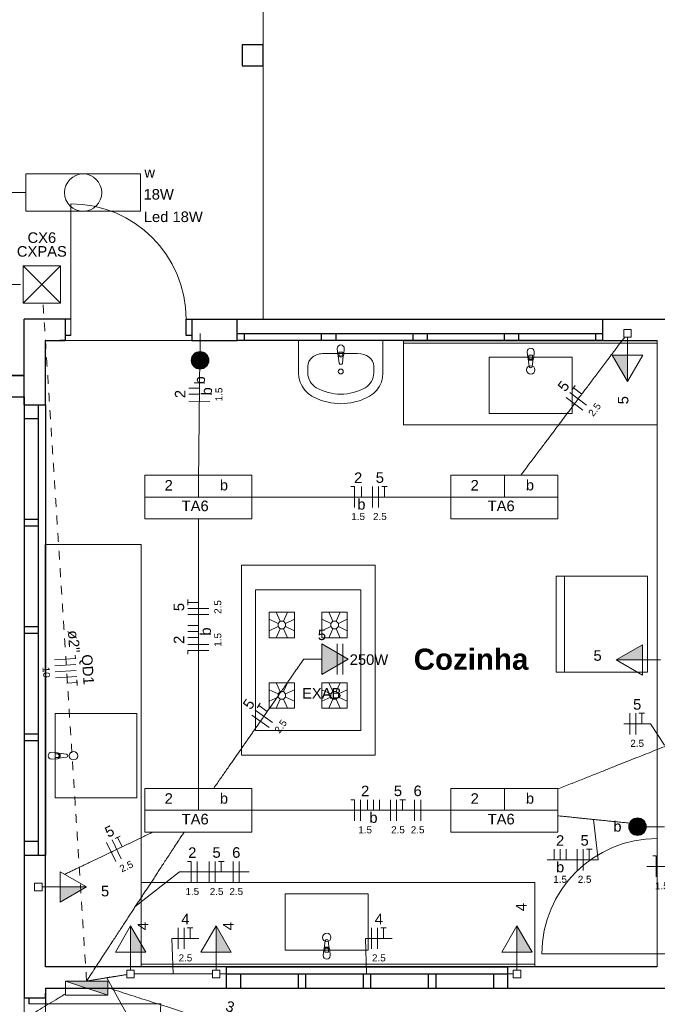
# Model space of a CAD drawing. Header units: millimetres. Extents: x 55082 to 85113, y -5867 to -946.
# Tile 26 of 77: x 58888 to 59341, y -5239 to -4539. Entities that reach past the tile are written whole.
import ezdxf

# ---------------------------------------------------------------- set-up
doc = ezdxf.new("R2010")
doc.units = ezdxf.units.MM
doc.header["$MEASUREMENT"] = 0
doc.linetypes.add('JIS_02_1.2', pattern=[0.25, 0.125, -0.125])
for name, color, linetype, lineweight in [('EL-Condutos', 5, 'Continuous', 20), ('EL-Fios (Fase 1)', 7, 'Continuous', 5), ('EL-Fios (Fase 2)', 7, 'Continuous', 5), ('EL-Fios (Fase 3)', 7, 'Continuous', 5), ('EL-Fios (Neutro)', 7, 'Continuous', 5), ('EL-Fios (Retorno)', 7, 'Continuous', 5), ('EL-Fios (Terra)', 7, 'Continuous', 5), ('EL-Textos conduto', 7, 'Continuous', 5), ('EL-Textos fios', 7, 'Continuous', 20), ('FINA', 8, 'Continuous', 5), ('HIDRO', 251, 'Continuous', 13), ('P-SIMBOL', 5, 'Continuous', 20), ('Textos', 7, 'Continuous', 5)]:
    doc.layers.add(name, color=color, linetype=linetype, lineweight=lineweight)
doc.styles.add('Arial', font='arial.ttf')
doc.styles.add('ArialN', font='arialbd.ttf')

msp = doc.modelspace()

# ---------------------------------------------------------------- hatches: boundary and pattern name
at = {"layer": 'P-SIMBOL', "linetype": 'Continuous'}
for points in [[(59009.96, -4781.24), (59016.21, -4781.25), (59016.21, -4775), (59015.24, -4775.05), (59013.55, -4775.59), (59012.5, -4776.19), (59011.7, -4776.89), (59010.9, -4777.94), (59010.28, -4779.24), (59010, -4780.54), (59010.01, -4781.25)], [(59022.46, -4781.24), (59016.21, -4781.25), (59016.21, -4775), (59017.18, -4775.05), (59018.87, -4775.59), (59019.92, -4776.19), (59020.72, -4776.89), (59021.52, -4777.94), (59022.14, -4779.24), (59022.42, -4780.54), (59022.41, -4781.25)], [(59009.96, -4781.25), (59016.21, -4781.25), (59016.21, -4787.5), (59015.24, -4787.44), (59013.55, -4786.9), (59012.5, -4786.3), (59011.7, -4785.6), (59010.9, -4784.55), (59010.28, -4783.25), (59010, -4781.95), (59010.01, -4781.25)], [(59022.46, -4781.25), (59016.21, -4781.25), (59016.21, -4787.5), (59017.18, -4787.44), (59018.87, -4786.9), (59019.92, -4786.3), (59020.72, -4785.6), (59021.52, -4784.55), (59022.14, -4783.25), (59022.42, -4781.95), (59022.41, -4781.25)], [(59320.04, -4777.6), (59320.04, -4796.35), (59309.21, -4777.6)], [(59102.71, -5004.35), (59121.46, -4993.53), (59102.71, -4982.7)], [(59330.77, -4994.07), (59312.02, -4994.07), (59330.77, -4983.25)], [(59327.12, -5106.27), (59327.12, -5112.52), (59320.87, -5112.52), (59320.92, -5111.56), (59321.47, -5109.86), (59322.07, -5108.81), (59322.77, -5108.01), (59323.82, -5107.21), (59325.12, -5106.6), (59326.42, -5106.31), (59327.12, -5106.33)], [(59327.12, -5106.27), (59327.12, -5112.52), (59333.37, -5112.52), (59333.32, -5111.56), (59332.77, -5109.86), (59332.17, -5108.81), (59331.47, -5108.01), (59330.42, -5107.21), (59329.12, -5106.6), (59327.82, -5106.31), (59327.12, -5106.33)], [(59327.12, -5118.77), (59327.12, -5112.52), (59320.87, -5112.52), (59320.92, -5113.49), (59321.47, -5115.19), (59322.07, -5116.24), (59322.77, -5117.04), (59323.82, -5117.84), (59325.12, -5118.45), (59326.42, -5118.74), (59327.12, -5118.72)], [(59327.12, -5118.77), (59327.12, -5112.52), (59333.37, -5112.52), (59333.32, -5113.49), (59332.77, -5115.19), (59332.17, -5116.24), (59331.47, -5117.04), (59330.42, -5117.84), (59329.12, -5118.45), (59327.82, -5118.74), (59327.12, -5118.72)], [(58916.68, -5155.36), (58935.43, -5155.36), (58916.68, -5166.18)], [(58966.81, -5201.69), (58966.81, -5182.94), (58977.64, -5201.69)], [(59027.59, -5201.69), (59027.59, -5182.94), (59038.42, -5201.69)], [(59241.48, -5201.69), (59241.48, -5182.94), (59252.3, -5201.69)], [(58950.59, -5232.13), (58950.59, -5222.14), (58920.49, -5222.14)]]:
    msp.add_hatch(color=256, dxfattribs=at).paths.add_polyline_path(points)

# ---------------------------------------------------------------- linework, layer by layer
for p, q in [((58924.32, -4752.14), (58891.23, -4752.14)), ((58920.32, -4752.14), (58920.32, -4767.14)), ((58920.32, -4752.14), (58920.32, -4767.14)), ((59006.32, -4763.64), (59006.32, -4752.14)), ((59006.32, -4752.14), (59372.47, -4752.14)), ((59010.32, -4752.14), (59010.32, -4767.14)), ((59010.32, -4752.14), (59014.02, -4752.14)), ((59010.32, -4752.14), (59010.32, -4767.14)), ((59042.59, -4767.14), (59042.59, -4752.14)), ((59042.59, -4767.14), (59042.59, -4752.14)), ((59302.59, -4767.14), (59302.59, -4752.14)), ((59302.59, -4767.14), (59302.59, -4752.14)), ((59042.59, -4762.14), (59302.59, -4762.14)), ((59047.59, -4762.14), (59047.59, -4767.14)), ((59102.59, -4767.14), (59102.59, -4762.14)), ((59112.59, -4762.14), (59112.59, -4767.14)), ((59167.59, -4767.14), (59167.59, -4762.14)), ((59177.59, -4762.14), (59177.59, -4767.14)), ((59232.59, -4767.14), (59232.59, -4762.14)), ((59242.59, -4762.14), (59242.59, -4767.14)), ((59297.59, -4767.14), (59297.59, -4762.14)), ((58920.32, -4767.14), (58916.62, -4767.14)), ((58924.32, -4763.64), (58920.32, -4763.64)), ((59010.32, -4763.64), (59006.32, -4763.64)), ((59010.32, -4767.14), (59014.02, -4767.14)), ((59010.32, -4767.14), (59042.59, -4767.14)), ((59302.59, -4767.14), (59042.59, -4767.14)), ((59160.73, -4767.14), (59341.23, -4767.14)), ((58606.23, -4792.14), (58891.23, -4792.14)), ((58891.23, -4807.14), (58891.23, -5234.36)), ((58891.23, -4812.85), (58906.23, -4812.85)), ((58891.23, -4812.85), (58906.23, -4812.85)), ((58901.23, -4812.85), (58901.23, -5132.85)), ((58906.23, -4812.85), (58906.23, -5132.85)), ((58901.23, -4822.85), (58891.23, -4822.85)), ((58891.23, -4894.1), (58901.23, -4894.1)), ((58901.23, -4899.1), (58891.23, -4899.1)), ((58906.23, -5212.14), (58906.23, -4912.14)), ((58891.23, -4970.35), (58901.23, -4970.35)), ((58901.23, -4975.35), (58891.23, -4975.35)), ((58891.23, -5046.6), (58901.23, -5046.6)), ((58901.23, -5051.6), (58891.23, -5051.6)), ((58891.23, -5122.85), (58901.23, -5122.85)), ((58891.23, -5132.85), (58906.23, -5132.85)), ((58891.23, -5132.85), (58906.23, -5132.85)), ((59254.23, -5212.14), (58906.23, -5212.14)), ((59034.93, -5227.14), (59034.93, -5212.14)), ((59034.93, -5212.14), (59234.93, -5212.14)), ((59034.93, -5227.14), (59034.93, -5212.14)), ((59034.93, -5217.14), (59234.93, -5217.14)), ((59044.93, -5217.14), (59044.93, -5227.14)), ((59086.18, -5227.14), (59086.18, -5217.14)), ((59091.18, -5217.14), (59091.18, -5227.14)), ((59132.43, -5227.14), (59132.43, -5217.14)), ((59137.43, -5217.14), (59137.43, -5227.14)), ((59178.68, -5227.14), (59178.68, -5217.14)), ((59183.68, -5217.14), (59183.68, -5227.14)), ((59224.93, -5227.14), (59224.93, -5217.14)), ((59234.93, -5227.14), (59234.93, -5212.14)), ((59234.93, -5227.14), (59234.93, -5212.14)), ((58906.23, -5227.14), (58906.23, -5238.36)), ((58906.23, -5234.36), (58906.23, -5230.66)), ((59034.93, -5227.14), (59234.93, -5227.14)), ((58906.23, -5234.36), (58891.23, -5234.36)), ((58906.23, -5234.36), (58891.23, -5234.36)), ((58894.73, -5238.36), (58894.73, -5234.36))]:
    msp.add_line(p, q)
msp.add_lwpolyline([(59046.13, -4557.14), (59046.13, -4572.14), (59061.13, -4572.14), (59061.13, -4557.14)], close=True)
for points in [[(58891.23, -4812.85), (58891.23, -4752.14)], [(58906.23, -4812.85), (58906.23, -4767.14)], [(58906.23, -4767.14), (58920.32, -4767.14)], [(59302.59, -4767.14), (59341.23, -4767.14)], [(58891.23, -4792.14), (58606.23, -4792.14)], [(58591.23, -4807.14), (58891.23, -4807.14)], [(58906.23, -5212.14), (58906.23, -5132.85)], [(59034.93, -5212.14), (58906.23, -5212.14)], [(59341.23, -5212.14), (59234.93, -5212.14)], [(58906.23, -5227.14), (59034.93, -5227.14)], [(59234.93, -5227.14), (59386.23, -5227.14)]]:
    msp.add_lwpolyline(points)
at = {"layer": 'EL-Condutos', "linetype": 'Continuous', "ltscale": 50}
for points in [[(58717.67, -4662.14), (58725.2, -4662.14), (58732.38, -4662.14), (58739.23, -4662.14), (58745.78, -4662.14), (58752.05, -4662.14), (58758.06, -4662.14), (58763.86, -4662.14), (58769.45, -4662.14), (58774.86, -4662.14), (58780.12, -4662.14), (58785.26, -4662.14), (58790.29, -4662.14), (58795.25, -4662.14), (58800.16, -4662.14), (58805.04, -4662.14), (58809.93, -4662.14), (58814.84, -4662.14), (58819.8, -4662.14), (58824.83, -4662.14), (58829.97, -4662.14), (58835.23, -4662.14), (58840.64, -4662.14), (58846.23, -4662.14), (58852.02, -4662.14), (58858.04, -4662.14), (58864.31, -4662.14), (58870.86, -4662.14), (58877.71, -4662.14), (58884.89, -4662.14), (58892.42, -4662.14)], [(59244.14, -4862.9), (59247.25, -4858.78), (59250.19, -4854.88), (59252.96, -4851.19), (59255.6, -4847.69), (59258.1, -4844.37), (59260.49, -4841.2), (59262.78, -4838.17), (59264.97, -4835.25), (59267.09, -4832.44), (59269.14, -4829.71), (59271.15, -4827.05), (59273.12, -4824.43), (59275.07, -4821.84), (59277.01, -4819.26), (59278.96, -4816.68), (59280.93, -4814.07), (59282.92, -4811.41), (59284.97, -4808.7), (59287.07, -4805.91), (59289.25, -4803.02), (59291.51, -4800.01), (59293.88, -4796.87), (59296.35, -4793.58), (59298.96, -4790.13), (59301.71, -4786.48), (59304.61, -4782.63), (59307.67, -4778.56), (59310.92, -4774.24), (59314.37, -4769.67), (59318.02, -4764.82)], [(59015.14, -4862.9), (59015.18, -4859.48), (59015.21, -4856.22), (59015.24, -4853.11), (59015.28, -4850.13), (59015.31, -4847.28), (59015.33, -4844.54), (59015.36, -4841.91), (59015.39, -4839.37), (59015.42, -4836.93), (59015.44, -4834.55), (59015.46, -4832.25), (59015.49, -4829.99), (59015.51, -4827.79), (59015.53, -4825.62), (59015.56, -4823.47), (59015.58, -4821.34), (59015.6, -4819.22), (59015.63, -4817.09), (59015.65, -4814.94), (59015.67, -4812.77), (59015.69, -4810.56), (59015.72, -4808.31), (59015.74, -4806.01), (59015.77, -4803.63), (59015.79, -4801.19), (59015.82, -4798.65), (59015.85, -4796.02), (59015.88, -4793.29), (59015.91, -4790.44), (59015.94, -4787.46)], [(59052.91, -4878.39), (59058.93, -4878.39), (59064.69, -4878.39), (59070.19, -4878.39), (59075.46, -4878.39), (59080.52, -4878.39), (59085.39, -4878.39), (59090.09, -4878.39), (59094.63, -4878.39), (59099.04, -4878.39), (59103.33, -4878.39), (59107.52, -4878.39), (59111.64, -4878.39), (59115.7, -4878.39), (59119.72, -4878.39), (59123.73, -4878.39), (59127.73, -4878.39), (59131.75, -4878.39), (59135.81, -4878.39), (59139.93, -4878.39), (59144.12, -4878.39), (59148.42, -4878.39), (59152.82, -4878.39), (59157.36, -4878.39), (59162.06, -4878.39), (59166.93, -4878.39), (59171.99, -4878.39), (59177.26, -4878.39), (59182.76, -4878.39), (59188.52, -4878.39), (59194.54, -4878.39)], [(59014.98, -4893.94), (59014.98, -4902.78), (59014.98, -4911.11), (59014.98, -4918.96), (59014.98, -4926.38), (59014.98, -4933.41), (59014.98, -4940.06), (59014.98, -4946.4), (59014.98, -4952.44), (59014.98, -4958.23), (59014.98, -4963.79), (59014.98, -4969.18), (59014.98, -4974.43), (59014.98, -4979.56), (59014.98, -4984.62), (59014.98, -4989.64), (59014.98, -4994.67), (59014.98, -4999.73), (59014.98, -5004.86), (59014.98, -5010.11), (59014.98, -5015.49), (59014.98, -5021.06), (59014.98, -5026.85), (59014.98, -5032.89), (59014.98, -5039.22), (59014.98, -5045.88), (59014.98, -5052.9), (59014.98, -5060.33), (59014.98, -5068.18), (59014.98, -5076.51), (59014.98, -5085.35)], [(59025.88, -5085.27), (59028.5, -5081.51), (59030.98, -5077.96), (59033.33, -5074.6), (59035.56, -5071.41), (59037.67, -5068.37), (59039.7, -5065.48), (59041.63, -5062.7), (59043.5, -5060.03), (59045.3, -5057.45), (59047.05, -5054.94), (59048.76, -5052.48), (59050.45, -5050.06), (59052.13, -5047.66), (59053.8, -5045.27), (59055.48, -5042.86), (59057.19, -5040.42), (59058.92, -5037.93), (59060.71, -5035.37), (59062.54, -5032.74), (59064.45, -5030.01), (59066.44, -5027.16), (59068.52, -5024.18), (59070.71, -5021.05), (59073.01, -5017.75), (59075.43, -5014.27), (59078, -5010.59), (59080.72, -5006.69), (59083.61, -5002.56), (59086.66, -4998.18), (59089.91, -4993.53)], [(59270.23, -5085.89), (59279.51, -5082.2), (59288.33, -5078.7), (59296.71, -5075.37), (59304.69, -5072.2), (59312.31, -5069.17), (59319.59, -5066.28), (59326.57, -5063.5), (59333.28, -5060.84), (59339.76, -5058.26), (59346.04, -5055.77), (59352.15, -5053.34), (59358.13, -5050.96), (59364.01, -5048.62), (59369.82, -5046.32), (59375.6, -5044.02), (59381.38, -5041.72), (59387.19, -5039.41), (59393.07, -5037.08), (59399.05, -5034.7), (59405.16, -5032.27), (59411.44, -5029.78), (59417.92, -5027.2), (59424.63, -5024.54), (59431.61, -5021.76), (59438.89, -5018.87), (59446.51, -5015.84), (59454.49, -5012.67), (59462.87, -5009.34), (59471.69, -5005.84), (59480.97, -5002.15)], [(59052.91, -5100.89), (59058.93, -5100.89), (59064.69, -5100.89), (59070.19, -5100.89), (59075.46, -5100.89), (59080.52, -5100.89), (59085.39, -5100.89), (59090.09, -5100.89), (59094.63, -5100.89), (59099.04, -5100.89), (59103.33, -5100.89), (59107.52, -5100.89), (59111.64, -5100.89), (59115.7, -5100.89), (59119.72, -5100.89), (59123.73, -5100.89), (59127.73, -5100.89), (59131.75, -5100.89), (59135.81, -5100.89), (59139.93, -5100.89), (59144.12, -5100.89), (59148.42, -5100.89), (59152.82, -5100.89), (59157.36, -5100.89), (59162.06, -5100.89), (59166.93, -5100.89), (59171.99, -5100.89), (59177.26, -5100.89), (59182.76, -5100.89), (59188.52, -5100.89), (59194.54, -5100.89)], [(59270.38, -5104.77), (59272.16, -5104.95), (59273.9, -5105.13), (59275.6, -5105.3), (59277.26, -5105.47), (59278.9, -5105.64), (59280.51, -5105.81), (59282.09, -5105.97), (59283.66, -5106.13), (59285.21, -5106.29), (59286.76, -5106.44), (59288.29, -5106.6), (59289.82, -5106.76), (59291.36, -5106.91), (59292.9, -5107.07), (59294.45, -5107.23), (59296.01, -5107.39), (59297.59, -5107.55), (59299.18, -5107.71), (59300.81, -5107.88), (59302.46, -5108.05), (59304.15, -5108.22), (59305.87, -5108.4), (59307.63, -5108.58), (59309.44, -5108.76), (59311.3, -5108.95), (59313.21, -5109.15), (59315.18, -5109.35), (59317.2, -5109.56), (59319.3, -5109.77), (59321.46, -5109.99)], [(58982.4, -5116.49), (58980.13, -5117.58), (58977.94, -5118.63), (58975.81, -5119.65), (58973.74, -5120.64), (58971.73, -5121.6), (58969.77, -5122.54), (58967.84, -5123.46), (58965.95, -5124.37), (58964.09, -5125.26), (58962.25, -5126.14), (58960.43, -5127.01), (58958.61, -5127.88), (58956.8, -5128.75), (58954.98, -5129.62), (58953.15, -5130.5), (58951.3, -5131.38), (58949.43, -5132.28), (58947.53, -5133.19), (58945.59, -5134.12), (58943.6, -5135.07), (58941.56, -5136.04), (58939.47, -5137.04), (58937.32, -5138.08), (58935.09, -5139.14), (58932.79, -5140.24), (58930.4, -5141.39), (58927.92, -5142.57), (58925.35, -5143.81), (58922.67, -5145.09), (58919.89, -5146.42)], [(58935.54, -5222.14), (58939.04, -5216.81), (58942.33, -5211.79), (58945.42, -5207.06), (58948.34, -5202.6), (58951.1, -5198.4), (58953.7, -5194.42), (58956.17, -5190.66), (58958.51, -5187.09), (58960.73, -5183.69), (58962.86, -5180.44), (58964.9, -5177.33), (58966.87, -5174.32), (58968.78, -5171.41), (58970.64, -5168.57), (58972.47, -5165.78), (58974.28, -5163.02), (58976.08, -5160.27), (58977.89, -5157.51), (58979.71, -5154.72), (58981.57, -5151.88), (58983.47, -5148.98), (58985.44, -5145.98), (58987.47, -5142.88), (58989.59, -5139.64), (58991.81, -5136.26), (58994.14, -5132.7), (58996.59, -5128.96), (58999.18, -5125), (59001.92, -5120.82), (59004.83, -5116.38)], [(58969.47, -5217.14), (58972.07, -5217.14), (58974.53, -5217.14), (58976.83, -5217.14), (58979, -5217.14), (58981.05, -5217.14), (58982.98, -5217.14), (58984.82, -5217.14), (58986.56, -5217.14), (58988.23, -5217.14), (58989.83, -5217.14), (58991.37, -5217.14), (58992.87, -5217.14), (58994.33, -5217.14), (58995.77, -5217.14), (58997.2, -5217.14), (58998.63, -5217.14), (59000.07, -5217.14), (59001.54, -5217.14), (59003.03, -5217.14), (59004.58, -5217.14), (59006.18, -5217.14), (59007.84, -5217.14), (59009.59, -5217.14), (59011.42, -5217.14), (59013.35, -5217.14), (59015.4, -5217.14), (59017.57, -5217.14), (59019.88, -5217.14), (59022.33, -5217.14), (59024.94, -5217.14)], [(59030.24, -5217.14), (59040.26, -5217.14), (59049.63, -5217.14), (59058.42, -5217.14), (59066.67, -5217.14), (59074.42, -5217.14), (59081.72, -5217.14), (59088.61, -5217.14), (59095.15, -5217.14), (59101.36, -5217.14), (59107.3, -5217.14), (59113.02, -5217.14), (59118.56, -5217.14), (59123.96, -5217.14), (59129.27, -5217.14), (59134.54, -5217.14), (59139.8, -5217.14), (59145.11, -5217.14), (59150.51, -5217.14), (59156.05, -5217.14), (59161.77, -5217.14), (59167.71, -5217.14), (59173.92, -5217.14), (59180.46, -5217.14), (59187.35, -5217.14), (59194.65, -5217.14), (59202.4, -5217.14), (59210.65, -5217.14), (59219.44, -5217.14), (59228.81, -5217.14), (59238.83, -5217.14)], [(58935.54, -5222.14), (58936.97, -5221.92), (58938.3, -5221.7), (58939.56, -5221.5), (58940.74, -5221.31), (58941.86, -5221.13), (58942.91, -5220.97), (58943.9, -5220.81), (58944.84, -5220.66), (58945.74, -5220.51), (58946.59, -5220.38), (58947.42, -5220.25), (58948.21, -5220.12), (58948.98, -5220), (58949.73, -5219.88), (58950.47, -5219.76), (58951.21, -5219.64), (58951.94, -5219.52), (58952.69, -5219.4), (58953.44, -5219.28), (58954.21, -5219.16), (58955, -5219.03), (58955.83, -5218.9), (58956.69, -5218.76), (58957.59, -5218.62), (58958.53, -5218.47), (58959.53, -5218.31), (58960.59, -5218.14), (58961.71, -5217.96), (58962.89, -5217.77), (58964.16, -5217.57)], [(58773.67, -5320.27), (58779.96, -5316.45), (58785.93, -5312.84), (58791.58, -5309.41), (58796.97, -5306.15), (58802.09, -5303.04), (58806.99, -5300.07), (58811.68, -5297.23), (58816.19, -5294.49), (58820.55, -5291.85), (58824.78, -5289.29), (58828.9, -5286.79), (58832.95, -5284.34), (58836.93, -5281.92), (58840.89, -5279.52), (58844.85, -5277.12), (58848.82, -5274.71), (58852.84, -5272.28), (58856.92, -5269.8), (58861.1, -5267.27), (58865.41, -5264.66), (58869.85, -5261.96), (58874.47, -5259.17), (58879.27, -5256.25), (58884.3, -5253.21), (58889.57, -5250.01), (58895.11, -5246.65), (58900.95, -5243.11), (58907.1, -5239.39), (58913.6, -5235.45), (58920.46, -5231.29)], [(59115.67, -5279.91), (59108.95, -5277.76), (59102.57, -5275.71), (59096.49, -5273.76), (59090.69, -5271.9), (59085.14, -5270.12), (59079.83, -5268.42), (59074.7, -5266.78), (59069.76, -5265.19), (59064.95, -5263.65), (59060.27, -5262.15), (59055.68, -5260.68), (59051.16, -5259.22), (59046.67, -5257.79), (59042.2, -5256.35), (59037.71, -5254.91), (59033.18, -5253.46), (59028.58, -5251.98), (59023.89, -5250.48), (59019.07, -5248.93), (59014.11, -5247.34), (59008.97, -5245.7), (59003.63, -5243.98), (58998.07, -5242.2), (58992.24, -5240.33), (58986.14, -5238.37), (58979.73, -5236.32), (58972.98, -5234.15), (58965.87, -5231.87), (58958.37, -5229.47), (58950.45, -5226.93)]]:
    msp.add_spline(points, degree=3, dxfattribs=at)
at = {"layer": 'EL-Condutos', "linetype": 'JIS_02_1.2', "ltscale": 50}
for points in [[(58519.81, -4727.37), (58537.38, -4727.37), (58553.88, -4727.37), (58569.37, -4727.37), (58583.95, -4727.37), (58597.67, -4727.37), (58610.63, -4727.37), (58622.89, -4727.37), (58634.54, -4727.37), (58645.65, -4727.37), (58656.3, -4727.37), (58666.56, -4727.37), (58676.52, -4727.37), (58686.24, -4727.37), (58695.81, -4727.37), (58705.3, -4727.37), (58714.8, -4727.37), (58724.37, -4727.37), (58734.09, -4727.37), (58744.05, -4727.37), (58754.31, -4727.37), (58764.96, -4727.37), (58776.07, -4727.37), (58787.72, -4727.37), (58799.98, -4727.37), (58812.94, -4727.37), (58826.66, -4727.37), (58841.23, -4727.37), (58856.73, -4727.37), (58873.23, -4727.37), (58890.8, -4727.37)], [(58935.54, -5222.14), (58934.03, -5198.62), (58932.61, -5176.59), (58931.29, -5155.94), (58930.04, -5136.57), (58928.87, -5118.37), (58927.77, -5101.24), (58926.73, -5085.08), (58925.75, -5069.78), (58924.81, -5055.24), (58923.92, -5041.35), (58923.06, -5028.01), (58922.23, -5015.11), (58921.43, -5002.56), (58920.63, -4990.24), (58919.85, -4978.06), (58919.07, -4965.9), (58918.28, -4953.67), (58917.49, -4941.25), (58916.67, -4928.56), (58915.83, -4915.47), (58914.96, -4901.89), (58914.04, -4887.72), (58913.09, -4872.84), (58912.08, -4857.16), (58911.01, -4840.57), (58909.88, -4822.97), (58908.68, -4804.25), (58907.4, -4784.3), (58906.03, -4763.03), (58904.57, -4740.33)]]:
    msp.add_spline(points, degree=3, dxfattribs=at)
at = {"layer": 'EL-Fios (Fase 1)'}
for p, q in [((59023.2, -4810.47), (59008.2, -4810.32)), ((59022.48, -4983.22), (59007.48, -4983.22)), ((58912.99, -4998.35), (58927.96, -4997.39)), ((59130.15, -5108.39), (59130.15, -5093.39)), ((59168.73, -5108.39), (59168.73, -5093.39)), ((59014.09, -5152.2), (59014.09, -5137.2)), ((59039.8, -5152.2), (59039.8, -5137.2)), ((59000.52, -5199.39), (59000.52, -5184.39)), ((59138.01, -5199.39), (59138.01, -5184.39))]:
    msp.add_line(p, q, dxfattribs=at)
at = {"layer": 'EL-Fios (Fase 2)'}
for p, q in [((59288.39, -4816.63), (59276.4, -4807.61)), ((59138.73, -4885.89), (59138.73, -4870.89)), ((59022.48, -4961.79), (59007.48, -4961.79)), ((58913.27, -5002.63), (58928.24, -5001.67)), ((59065.26, -5041.96), (59052.95, -5033.37)), ((59321.63, -5047), (59321.63, -5032)), ((59151.58, -5108.39), (59151.58, -5093.39)), ((59173.01, -5108.39), (59173.01, -5093.39)), ((58956.29, -5137.31), (58949.81, -5123.78)), ((59284.28, -5143.58), (59284.28, -5128.58)), ((59022.66, -5152.2), (59022.66, -5137.2)), ((59044.09, -5152.2), (59044.09, -5137.2))]:
    msp.add_line(p, q, dxfattribs=at)
at = {"layer": 'EL-Fios (Fase 3)'}
for p, q in [((59290.96, -4813.21), (59278.98, -4804.18)), ((59143.01, -4885.89), (59143.01, -4870.89)), ((59022.48, -4957.5), (59007.48, -4957.5)), ((58913.54, -5006.91), (58928.51, -5005.95)), ((59067.71, -5038.44), (59055.41, -5029.86)), ((59325.91, -5047), (59325.91, -5032)), ((59155.87, -5108.39), (59155.87, -5093.39)), ((58960.16, -5135.46), (58953.68, -5121.93)), ((59288.56, -5143.58), (59288.56, -5128.58)), ((59026.95, -5152.2), (59026.95, -5137.2)), ((59004.81, -5199.39), (59004.81, -5184.39)), ((59142.29, -5199.39), (59142.29, -5184.39))]:
    msp.add_line(p, q, dxfattribs=at)
at = {"layer": 'EL-Fios (Neutro)'}
for p, q in [((59123.37, -4870.89), (59125.87, -4870.89)), ((59125.87, -4885.89), (59125.87, -4870.89)), ((58912.72, -4994.08), (58927.69, -4993.12)), ((58927.53, -4990.62), (58927.69, -4993.12)), ((59022.48, -4987.5), (59007.48, -4987.5)), ((59007.48, -4990), (59007.48, -4987.5)), ((59123.37, -5093.39), (59125.87, -5093.39)), ((59125.87, -5108.39), (59125.87, -5093.39)), ((59337.96, -5133.25), (59340.46, -5133.25)), ((59340.46, -5148.25), (59340.46, -5133.25)), ((59007.3, -5137.2), (59009.8, -5137.2)), ((59009.8, -5152.2), (59009.8, -5137.2))]:
    msp.add_line(p, q, dxfattribs=at)
at = {"layer": 'EL-Fios (Retorno)'}
for p, q in [((59015.79, -4801.11), (59008.3, -4801.03)), ((59015.75, -4805.4), (59008.25, -4805.32)), ((59130.87, -4878.39), (59130.87, -4870.89)), ((59014.98, -4969.64), (59007.48, -4969.64)), ((59014.98, -4973.93), (59007.48, -4973.93)), ((59014.98, -4978.22), (59007.48, -4978.22)), ((59135.15, -5100.89), (59135.15, -5093.39)), ((59139.44, -5100.89), (59139.44, -5093.39)), ((59143.73, -5100.89), (59143.73, -5093.39)), ((59267.85, -5136.08), (59267.85, -5128.58)), ((59272.13, -5136.08), (59272.13, -5128.58)), ((59276.42, -5136.08), (59276.42, -5128.58))]:
    msp.add_line(p, q, dxfattribs=at)
at = {"layer": 'EL-Fios (Terra)'}
for points in [[(59287.55, -4805.27), (59281.56, -4800.76), (59280.36, -4802.36), (59282.76, -4799.16)], [(59147.3, -4878.39), (59147.3, -4870.89), (59145.3, -4870.89), (59149.3, -4870.89)], [(59014.98, -4953.22), (59007.48, -4953.22), (59007.48, -4955.22), (59007.48, -4951.22)], [(58921.3, -5010.7), (58928.79, -5010.22), (58928.66, -5008.23), (58928.91, -5012.22)], [(59064.01, -5030.64), (59057.86, -5026.35), (59056.72, -5027.99), (59059.01, -5024.71)], [(59330.2, -5039.5), (59330.2, -5032), (59328.2, -5032), (59332.2, -5032)], [(59160.15, -5100.89), (59160.15, -5093.39), (59158.15, -5093.39), (59162.15, -5093.39)], [(58960.78, -5126.84), (58957.54, -5120.08), (58955.74, -5120.94), (58959.35, -5119.21)], [(59292.85, -5136.08), (59292.85, -5128.58), (59290.85, -5128.58), (59294.85, -5128.58)], [(59031.23, -5144.7), (59031.23, -5137.2), (59029.23, -5137.2), (59033.23, -5137.2)], [(59009.09, -5191.89), (59009.09, -5184.39), (59007.09, -5184.39), (59011.09, -5184.39)], [(59146.58, -5191.89), (59146.58, -5184.39), (59144.58, -5184.39), (59148.58, -5184.39)]]:
    msp.add_lwpolyline(points, dxfattribs=at)
at = {"layer": 'EL-Textos fios'}
for p, q in [((59317.34, -5039.5), (59336.48, -5039.5)), ((59346.23, -5054.58), (59336.48, -5039.5)), ((59295.94, -5107.38), (59299.13, -5136.08)), ((59262.99, -5136.08), (59299.13, -5136.08)), ((58970.18, -5169.27), (59001.56, -5144.7)), ((59001.56, -5144.7), (59051.09, -5144.7)), ((59333.67, -5140.75), (59355.19, -5140.75)), ((58997.2, -5217.14), (58996.24, -5191.89)), ((58996.24, -5191.89), (59015.38, -5191.89)), ((59134.54, -5217.14), (59133.72, -5191.89)), ((59133.72, -5191.89), (59152.86, -5191.89)), ((58949.84, -5219.86), (58971.45, -5258.84))]:
    msp.add_line(p, q, dxfattribs=at)
at = {"layer": 'FINA'}
for p, q in [((58924.32, -4670.14), (58924.32, -4763.64)), ((59160.73, -4827.14), (59160.73, -4767.14)), ((59160.73, -4769.14), (59341.23, -4769.14)), ((59341.23, -4827.14), (59341.23, -4767.14)), ((59160.73, -4827.14), (59340.73, -4827.14)), ((58974.23, -4912.14), (58906.23, -4912.14)), ((58974.23, -5212.14), (58974.23, -4912.14)), ((59045.55, -4926.77), (59045.55, -5061.77)), ((59140.55, -4926.77), (59045.55, -4926.77)), ((59140.55, -5061.77), (59140.55, -4926.77)), ((59269.22, -4934.67), (59269.22, -5002.67)), ((59334.22, -4934.67), (59269.22, -4934.67)), ((59275.22, -4934.67), (59275.22, -5002.67)), ((59334.22, -5002.67), (59334.22, -4934.67)), ((59055.55, -4944.27), (59055.55, -5044.27)), ((59130.55, -4944.27), (59055.55, -4944.27)), ((59130.55, -5044.27), (59130.55, -4944.27)), ((59065.3, -4978.27), (59065.3, -4960.27)), ((59065.3, -4960.27), (59083.3, -4960.27)), ((59065.3, -4965.22), (59071.6, -4968.1)), ((59070.24, -4960.27), (59073.12, -4966.58)), ((59078.35, -4960.27), (59075.48, -4966.58)), ((59083.3, -4965.22), (59077, -4968.1)), ((59083.3, -4960.27), (59083.3, -4978.27)), ((59102.8, -4978.27), (59102.8, -4960.27)), ((59102.8, -4960.27), (59120.8, -4960.27)), ((59102.8, -4965.22), (59109.1, -4968.1)), ((59107.74, -4960.27), (59110.62, -4966.58)), ((59115.85, -4960.27), (59112.98, -4966.58)), ((59120.8, -4965.22), (59114.5, -4968.1)), ((59120.8, -4960.27), (59120.8, -4978.27)), ((59065.3, -4973.33), (59071.6, -4970.45)), ((59070.24, -4978.27), (59073.12, -4971.97)), ((59071.6, -4968.1), (59073.12, -4966.58)), ((59071.6, -4970.45), (59071.6, -4968.1)), ((59073.12, -4971.97), (59071.6, -4970.45)), ((59073.12, -4966.58), (59075.48, -4966.58)), ((59075.48, -4971.97), (59073.12, -4971.97)), ((59075.48, -4966.58), (59077, -4968.1)), ((59077, -4970.45), (59075.48, -4971.97)), ((59078.35, -4978.27), (59075.48, -4971.97)), ((59077, -4968.1), (59077, -4970.45)), ((59083.3, -4973.33), (59077, -4970.45)), ((59102.8, -4973.33), (59109.1, -4970.45)), ((59107.74, -4978.27), (59110.62, -4971.97)), ((59109.1, -4968.1), (59110.62, -4966.58)), ((59109.1, -4970.45), (59109.1, -4968.1)), ((59110.62, -4971.97), (59109.1, -4970.45)), ((59110.62, -4966.58), (59112.98, -4966.58)), ((59112.98, -4971.97), (59110.62, -4971.97)), ((59112.98, -4966.58), (59114.5, -4968.1)), ((59114.5, -4970.45), (59112.98, -4971.97)), ((59115.85, -4978.27), (59112.98, -4971.97)), ((59114.5, -4968.1), (59114.5, -4970.45)), ((59120.8, -4973.33), (59114.5, -4970.45)), ((59083.3, -4978.27), (59065.3, -4978.27)), ((59120.8, -4978.27), (59102.8, -4978.27)), ((59269.22, -5002.67), (59334.22, -5002.67)), ((59065.3, -5028.27), (59065.3, -5010.27)), ((59065.3, -5010.27), (59083.3, -5010.27)), ((59070.24, -5010.27), (59073.12, -5016.58)), ((59078.35, -5010.27), (59075.48, -5016.58)), ((59083.3, -5010.27), (59083.3, -5028.27)), ((59102.8, -5028.27), (59102.8, -5010.27)), ((59102.8, -5010.27), (59120.8, -5010.27)), ((59107.74, -5010.27), (59110.62, -5016.58)), ((59115.85, -5010.27), (59112.98, -5016.58)), ((59120.8, -5010.27), (59120.8, -5028.27)), ((59065.3, -5015.22), (59071.6, -5018.1)), ((59065.3, -5023.33), (59071.6, -5020.45)), ((59071.6, -5018.1), (59073.12, -5016.58)), ((59071.6, -5020.45), (59071.6, -5018.1)), ((59073.12, -5021.97), (59071.6, -5020.45)), ((59073.12, -5016.58), (59075.48, -5016.58)), ((59075.48, -5016.58), (59077, -5018.1)), ((59077, -5020.45), (59075.48, -5021.97)), ((59083.3, -5015.22), (59077, -5018.1)), ((59077, -5018.1), (59077, -5020.45)), ((59083.3, -5023.33), (59077, -5020.45)), ((59102.8, -5015.22), (59109.1, -5018.1)), ((59102.8, -5023.33), (59109.1, -5020.45)), ((59109.1, -5018.1), (59110.62, -5016.58)), ((59109.1, -5020.45), (59109.1, -5018.1)), ((59110.62, -5021.97), (59109.1, -5020.45)), ((59110.62, -5016.58), (59112.98, -5016.58)), ((59112.98, -5016.58), (59114.5, -5018.1)), ((59114.5, -5020.45), (59112.98, -5021.97)), ((59120.8, -5015.22), (59114.5, -5018.1)), ((59114.5, -5018.1), (59114.5, -5020.45)), ((59120.8, -5023.33), (59114.5, -5020.45)), ((59083.3, -5028.27), (59065.3, -5028.27)), ((59070.24, -5028.27), (59073.12, -5021.97)), ((59075.48, -5021.97), (59073.12, -5021.97)), ((59078.35, -5028.27), (59075.48, -5021.97)), ((59120.8, -5028.27), (59102.8, -5028.27)), ((59107.74, -5028.27), (59110.62, -5021.97)), ((59112.98, -5021.97), (59110.62, -5021.97)), ((59115.85, -5028.27), (59112.98, -5021.97)), ((59055.55, -5044.27), (59130.55, -5044.27)), ((59045.55, -5061.77), (59140.55, -5061.77)), ((59254.23, -5152.14), (58974.23, -5152.14)), ((59254.23, -5152.14), (59254.23, -5212.14)), ((59352.73, -5202.85), (59259.23, -5202.85)), ((59254.23, -5210.14), (58974.23, -5210.14)), ((58988.23, -5238.36), (58894.73, -5238.36))]:
    msp.add_line(p, q, dxfattribs=at)
msp.add_lwpolyline([(59061.13, -4752.14), (59061.13, -3997.14), (59356.13, -3997.14), (59356.13, -3802.14)], dxfattribs=at)
for points in [[(58891.23, -5512.14), (58891.23, -4807.14), (58591.23, -4807.14), (58591.23, -4767.14), (58031.23, -4767.14), (58031.23, -5512.14)], [(58906.23, -4767.14), (58906.23, -5212.14), (59341.23, -5212.14), (59341.23, -4767.14)], [(58906.23, -5227.14), (58906.23, -5512.14), (59681.23, -5512.14), (59681.23, -5367.14), (59466.23, -5367.14), (59466.23, -5077.14), (59356.23, -5077.14), (59356.23, -5227.14)]]:
    msp.add_lwpolyline(points, close=True, dxfattribs=at)
for centre, start, end in [((58924.32, -4752.14), 0, 90), ((59341.23, -5202.85), 90, 180), ((58906.23, -5238.36), 270, 0)]:
    msp.add_arc(centre, 82, start, end, dxfattribs=at)
at = {"layer": 'HIDRO', "linetype": 'Continuous', "lineweight": 0}
for p, q in [((59086.23, -4767.14), (59086.23, -4790.05)), ((59146.23, -4767.14), (59086.23, -4767.14)), ((59146.23, -4790.05), (59146.23, -4767.14)), ((59128.11, -4776.38), (59104.34, -4776.38)), ((59113.73, -4772.88), (59114.13, -4777.07)), ((59114.87, -4776.85), (59114.87, -4775.37)), ((59114.87, -4775.37), (59117.59, -4775.37)), ((59117.59, -4775.37), (59117.59, -4776.85)), ((59118.33, -4777.07), (59118.73, -4772.88)), ((59248.73, -4775.14), (59249.13, -4779.34)), ((59253.33, -4779.34), (59253.73, -4775.14)), ((59114.45, -4778.02), (59115.12, -4783.32)), ((59117.34, -4783.32), (59118, -4778.02)), ((59280.73, -4779.14), (59221.73, -4779.14)), ((59221.73, -4779.14), (59221.73, -4819.14)), ((59249.45, -4780.29), (59250.12, -4785.58)), ((59249.87, -4779.12), (59249.87, -4777.64)), ((59249.87, -4777.64), (59252.59, -4777.64)), ((59252.34, -4785.58), (59253, -4780.29)), ((59252.59, -4777.64), (59252.59, -4779.12)), ((59280.73, -4819.14), (59280.73, -4779.14)), ((59086.23, -4790.05), (59086.51, -4793.43)), ((59092.75, -4785.47), (59092.75, -4790.05)), ((59139.7, -4785.47), (59139.7, -4790.05)), ((59145.94, -4793.43), (59146.23, -4790.05)), ((59086.51, -4793.43), (59087.37, -4796.69)), ((59087.37, -4796.69), (59088.78, -4799.74)), ((59143.68, -4799.74), (59145.08, -4796.69)), ((59145.08, -4796.69), (59145.94, -4793.43)), ((59088.78, -4799.74), (59090.67, -4802.48)), ((59090.67, -4802.48), (59093.01, -4804.83)), ((59139.44, -4804.83), (59141.78, -4802.48)), ((59141.78, -4802.48), (59143.68, -4799.74)), ((59093.01, -4804.83), (59095.71, -4806.7)), ((59095.71, -4806.7), (59102.23, -4809.7)), ((59102.23, -4809.7), (59109.13, -4811.53)), ((59109.13, -4811.53), (59116.23, -4812.14)), ((59116.23, -4812.14), (59123.32, -4811.53)), ((59123.32, -4811.53), (59130.22, -4809.7)), ((59130.22, -4809.7), (59136.74, -4806.7)), ((59136.74, -4806.7), (59139.44, -4804.83)), ((59221.73, -4819.14), (59280.73, -4819.14)), ((58971.23, -5032.14), (58913.23, -5032.14)), ((58913.23, -5032.14), (58913.23, -5092.14)), ((58971.23, -5092.14), (58971.23, -5032.14)), ((58914.92, -5060.04), (58910.73, -5059.64)), ((58913.22, -5060.78), (58914.7, -5060.78)), ((58913.22, -5063.5), (58913.22, -5060.78)), ((58921.17, -5061.03), (58915.87, -5060.37)), ((58915.87, -5063.92), (58921.17, -5063.25)), ((58910.73, -5064.64), (58914.92, -5064.24)), ((58914.7, -5063.5), (58913.22, -5063.5)), ((58913.23, -5092.14), (58971.23, -5092.14)), ((59135.73, -5160.14), (59076.73, -5160.14)), ((59076.73, -5160.14), (59076.73, -5200.14)), ((59135.73, -5200.14), (59135.73, -5160.14)), ((59105.12, -5193.7), (59104.45, -5199)), ((59108, -5199), (59107.34, -5193.7)), ((59076.73, -5200.14), (59135.73, -5200.14)), ((59104.13, -5199.95), (59103.73, -5204.14)), ((59104.87, -5201.65), (59104.87, -5200.17)), ((59107.59, -5201.65), (59104.87, -5201.65)), ((59107.59, -5200.17), (59107.59, -5201.65)), ((59108.73, -5204.14), (59108.33, -5199.95))]:
    msp.add_line(p, q, dxfattribs=at)
for centre, radius in [((59116.23, -4789.19), 1.75), ((59251.23, -4788.1), 3), ((58926.22, -5062.14), 3), ((59106.23, -5191.19), 3)]:
    msp.add_circle(centre, radius, dxfattribs=at)
for centre, radius, start, end in [((59116.23, -4772.88), 2.5, 0, 180), ((59251.23, -4775.14), 2.5, 0, 180), ((59116.23, -4776.88), 2.11, 185.16961, 354.83041), ((59116.23, -4776.85), 1.36, 180, 0), ((59116.23, -4783.18), 1.12, 187.13892, 352.86108), ((59251.23, -4779.15), 2.11, 185.16961, 354.83041), ((59251.23, -4779.12), 1.36, 180, 0), ((59251.23, -4785.45), 1.12, 187.13892, 352.86108), ((58910.73, -5062.14), 2.5, 90, 270), ((58914.7, -5062.14), 1.36, 270, 90), ((58914.73, -5062.14), 2.11, 275.16961, 84.83039), ((58921.03, -5062.14), 1.12, 277.13892, 82.86108), ((59106.23, -5193.84), 1.12, 7.13892, 172.86108), ((59106.23, -5200.14), 2.11, 5.16961, 174.83039), ((59106.23, -5200.17), 1.36, 0, 180), ((59106.23, -5204.14), 2.5, 180, 0)]:
    msp.add_arc(centre, radius, start, end, dxfattribs=at)
for centre, major_axis, ratio, start_param, end_param in [((59104.36, -4785.47), (11.61, 0), 0.783646, 1.570796, 3.141593), ((59128.09, -4785.47), (11.61, 0), 0.783646, 0, 1.570796), ((59104.34, -4790.05), (0, -12.12), 0.956522, 4.712389, 5.786211), ((59128.11, -4790.05), (0, -12.12), 0.956522, 0.496975, 1.570796), ((59116.23, -4767.14), (0, -38.18), 0.956522, 5.786211, 6.780161)]:
    msp.add_ellipse(centre, major_axis=major_axis, ratio=ratio, start_param=start_param, end_param=end_param, dxfattribs=at)
at = {"layer": 'P-SIMBOL'}
for p, q in [((58892.29, -4648.89), (58973.89, -4648.89)), ((58892.29, -4648.89), (58892.29, -4675.39)), ((58973.89, -4648.89), (58973.89, -4675.39)), ((58892.29, -4675.39), (58973.89, -4675.39)), ((58890.49, -4740.62), (58890.49, -4714.12)), ((58890.49, -4714.12), (58916.99, -4714.12)), ((58890.49, -4740.62), (58916.99, -4714.12)), ((58890.49, -4714.12), (58916.99, -4740.62)), ((58916.99, -4740.62), (58916.99, -4714.12)), ((58890.49, -4740.62), (58916.99, -4740.62)), ((59016.21, -4775), (59016.21, -4762.14)), ((59317.38, -4759.49), (59322.69, -4759.49)), ((59317.38, -4764.8), (59317.38, -4759.49)), ((59322.69, -4759.49), (59322.69, -4764.8)), ((59322.69, -4764.8), (59317.38, -4764.8)), ((59320.04, -4777.6), (59320.04, -4764.8)), ((59022.46, -4781.25), (59009.96, -4781.25)), ((59320.04, -4796.35), (59309.21, -4777.6)), ((59309.21, -4777.6), (59330.86, -4777.6)), ((59320.04, -4796.35), (59320.04, -4777.6)), ((59330.86, -4777.6), (59320.04, -4796.35)), ((58977.05, -4862.83), (58977.05, -4893.96)), ((58977.05, -4862.83), (59052.9, -4862.83)), ((59014.98, -4878.39), (59014.98, -4862.83)), ((59052.9, -4862.83), (59052.9, -4893.96)), ((59194.55, -4862.83), (59194.55, -4893.96)), ((59194.55, -4862.83), (59270.4, -4862.83)), ((59232.48, -4878.39), (59232.48, -4862.83)), ((59270.4, -4862.83), (59270.4, -4893.96)), ((58977.05, -4878.39), (59052.9, -4878.39)), ((59194.55, -4878.39), (59270.4, -4878.39)), ((58977.05, -4893.96), (59052.9, -4893.96)), ((59194.55, -4893.96), (59270.4, -4893.96)), ((59102.71, -5004.35), (59102.71, -4982.7)), ((59102.71, -4982.7), (59121.46, -4993.53)), ((59113.55, -5004.35), (59113.55, -4982.7)), ((59117.62, -5004.35), (59117.62, -4982.7)), ((59312.02, -4994.07), (59330.77, -4983.25)), ((59330.77, -4983.25), (59330.77, -5004.9)), ((59102.71, -4993.53), (59089.91, -4993.53)), ((59121.46, -4993.53), (59102.71, -5004.35)), ((59312.02, -4994.07), (59330.77, -4994.07)), ((59330.77, -5004.9), (59312.02, -4994.07)), ((59330.77, -4994.07), (59343.57, -4994.07)), ((58977.05, -5085.33), (58977.05, -5116.46)), ((58977.05, -5085.33), (59052.9, -5085.33)), ((59014.98, -5100.89), (59014.98, -5085.33)), ((59052.9, -5085.33), (59052.9, -5116.46)), ((59194.55, -5085.33), (59194.55, -5116.46)), ((59194.55, -5085.33), (59270.4, -5085.33)), ((59232.48, -5100.89), (59232.48, -5085.33)), ((59270.4, -5085.33), (59270.4, -5116.46)), ((58977.05, -5100.89), (59052.9, -5100.89)), ((59194.55, -5100.89), (59270.4, -5100.89)), ((59327.12, -5118.77), (59327.12, -5106.27)), ((58977.05, -5116.46), (59052.9, -5116.46)), ((59194.55, -5116.46), (59270.4, -5116.46)), ((59333.37, -5112.52), (59346.23, -5112.52)), ((58916.68, -5144.53), (58935.43, -5155.36)), ((58916.68, -5166.18), (58916.68, -5144.53)), ((58898.57, -5158.01), (58898.57, -5152.7)), ((58898.57, -5152.7), (58903.88, -5152.7)), ((58903.88, -5152.7), (58903.88, -5158.01)), ((58903.88, -5158.01), (58898.57, -5158.01)), ((58916.68, -5155.36), (58903.88, -5155.36)), ((58935.43, -5155.36), (58916.68, -5155.36)), ((58935.43, -5155.36), (58916.68, -5166.18)), ((58955.99, -5201.69), (58966.81, -5182.94)), ((58966.81, -5182.94), (58966.81, -5201.69)), ((58966.81, -5182.94), (58977.64, -5201.69)), ((59016.77, -5201.69), (59027.59, -5182.94)), ((59027.59, -5182.94), (59027.59, -5201.69)), ((59027.59, -5182.94), (59038.42, -5201.69)), ((59230.65, -5201.69), (59241.48, -5182.94)), ((59241.48, -5182.94), (59241.48, -5201.69)), ((59241.48, -5182.94), (59252.3, -5201.69)), ((58977.64, -5201.69), (58955.99, -5201.69)), ((58966.81, -5201.69), (58966.81, -5214.49)), ((59038.42, -5201.69), (59016.77, -5201.69)), ((59027.59, -5201.69), (59027.59, -5214.49)), ((59252.3, -5201.69), (59230.65, -5201.69)), ((59241.48, -5201.69), (59241.48, -5214.49)), ((58964.16, -5214.49), (58969.46, -5214.49)), ((58964.16, -5219.8), (58964.16, -5214.49)), ((58969.46, -5214.49), (58969.46, -5219.8)), ((59024.94, -5214.49), (59030.24, -5214.49)), ((59024.94, -5219.8), (59024.94, -5214.49)), ((59030.24, -5214.49), (59030.24, -5219.8)), ((59238.83, -5214.49), (59244.13, -5214.49)), ((59238.83, -5219.8), (59238.83, -5214.49)), ((59244.13, -5214.49), (59244.13, -5219.8)), ((58950.59, -5222.14), (58920.49, -5222.14)), ((58920.49, -5232.13), (58920.49, -5222.14)), ((58950.59, -5232.13), (58920.49, -5222.14)), ((58950.59, -5232.13), (58950.59, -5222.14)), ((58969.46, -5219.8), (58964.16, -5219.8)), ((59030.24, -5219.8), (59024.94, -5219.8)), ((59244.13, -5219.8), (59238.83, -5219.8)), ((58950.59, -5232.13), (58920.49, -5232.13))]:
    msp.add_line(p, q, dxfattribs=at)
for centre, radius in [((58933.09, -4662.14), 13.25), ((59016.21, -4781.25), 6.25), ((59327.12, -5112.52), 6.25)]:
    msp.add_circle(centre, radius, dxfattribs=at)

# ---------------------------------------------------------------- texts
at = {"layer": 'EL-Textos conduto', "insert": (58922.58, -4981.2), "char_height": 7.5, "width": 31.8979, "attachment_point": 8, "rotation": 273.67818, "line_spacing_factor": 0.6, "style": 'Arial'}
msp.add_mtext('ø2"', dxfattribs=at)
at = {"layer": 'EL-Textos fios', "attachment_point": 8, "line_spacing_factor": 0.6, "style": 'Arial'}
for s, insert, char_height, width, rotation in [('5', (59277.61, -4801.89), 7.5, 11.6502, 53.01006), ('2', (59005.78, -4805.26), 7.5, 11.6502, 89.39288), ('b', (59024.77, -4803.35), 7.5, 11.6502, 89.39288), ('1.5', (59032.15, -4805.54), 5, 19.4131, 89.39288), ('2.5', (59298.67, -4817.76), 5, 19.4131, 53.01006), ('5', (59005, -4956.5), 7.5, 11.6502, 90.00021), ('2.5', (59031.38, -4956.5), 5, 19.4131, 90.00021), ('b', (59023.98, -4973.93), 7.5, 11.6502, 90.00021), ('2', (59005, -4979.82), 7.5, 11.6502, 90.00021), ('1.5', (59031.38, -4979.82), 5, 19.4131, 90.00021), ('QD1', (58930.69, -5001.26), 7.5, 43.0907, 273.67902), ('10', (58904.37, -5002.95), 5, 15.5335, 273.67902), ('5', (59053.95, -5027.62), 7.5, 11.6502, 55.08416), ('2.5', (59075.58, -5042.72), 5, 19.4131, 55.08416), ('2', (59133.55, -5090.92), 7.5, 11.6502, 0.00084), ('5', (59156.87, -5090.92), 7.5, 11.6502, 0.00084), ('6', (59170.87, -5090.92), 7.5, 11.6502, 0.00084), ('b', (59139.44, -5109.89), 7.5, 11.6502, 0.00084), ('5', (58953.51, -5119.26), 7.5, 11.6502, 25.58257), ('1.5', (59133.55, -5117.29), 5, 19.4131, 0.00084), ('2.5', (59156.87, -5117.29), 5, 19.4131, 0.00084), ('2.5', (59170.87, -5117.29), 5, 19.4131, 0.00084), ('2.5', (58964.9, -5143.05), 5, 19.4131, 25.58257), ('3', (59036.43, -5244.03), 7.5, 11.6502, 342.21623)]:
    msp.add_mtext(s, dxfattribs=dict(at, insert=insert, char_height=char_height, width=width, rotation=rotation))
for s, insert, char_height, width in [('2', (59128.57, -4868.42), 7.5, 11.6502), ('5', (59144.01, -4868.42), 7.5, 11.6502), ('b', (59130.87, -4887.39), 7.5, 11.6502), ('1.5', (59128.57, -4894.79), 5, 19.4131), ('2.5', (59144.01, -4894.79), 5, 19.4131), ('5', (59326.91, -5029.52), 7.5, 11.6502), ('2.5', (59326.91, -5055.9), 5, 19.4131), ('2', (59272.13, -5126.11), 7.5, 11.6502), ('5', (59289.56, -5126.11), 7.5, 11.6502), ('2', (59010.7, -5134.72), 7.5, 11.6502), ('5', (59027.95, -5134.72), 7.5, 11.6502), ('6', (59041.95, -5134.72), 7.5, 11.6502), ('b', (59272.13, -5145.08), 7.5, 11.6502), ('1.5', (59272.13, -5152.48), 5, 19.4131), ('2.5', (59289.56, -5152.48), 5, 19.4131), ('1.5', (59344.43, -5157.15), 5, 19.4131), ('1.5', (59010.7, -5161.1), 5, 19.4131), ('2.5', (59027.95, -5161.1), 5, 19.4131), ('2.5', (59041.95, -5161.1), 5, 19.4131), ('4', (59005.81, -5181.91), 7.5, 11.6502), ('4', (59143.29, -5181.91), 7.5, 11.6502), ('2.5', (59005.81, -5208.29), 5, 19.4131), ('2.5', (59143.29, -5208.29), 5, 19.4131)]:
    msp.add_mtext(s, dxfattribs=dict(at, insert=insert, char_height=char_height, width=width))
at = {"layer": 'FINA', "insert": (59168.07, -4986.06), "char_height": 15, "width": 163.0107, "attachment_point": 1, "style": 'ArialN'}
msp.add_mtext('Cozinha', dxfattribs=at)
at = {"layer": 'Textos', "char_height": 7.5, "line_spacing_factor": 0.6, "style": 'Arial'}
for s, insert, width, attachment_point in [('w', (58976.63, -4651.51), 15.1372, 7), ('18W', (58976.02, -4667.23), 43.0793, 7), ('Led 18W', (58976.21, -4683.17), 83.8491, 7), ('CX6', (58903.74, -4698), 40.7698, 8), ('CXPAS', (58903.74, -4707.75), 71.0671, 8), ('2', (58993.93, -4873.77), 11.6502, 8), ('b', (59033.18, -4873.77), 11.6502, 8), ('2', (59211.43, -4873.77), 11.6502, 8), ('b', (59250.68, -4873.77), 11.6502, 8), ('TA6', (59012.73, -4888.52), 38.4375, 8), ('TA6', (59230.23, -4888.52), 38.4375, 8), ('5', (59102.83, -4980.11), 11.6502, 8), ('5', (59298.77, -4994.8), 11.6502, 8), ('250W', (59136.26, -4997.7), 54.7294, 8), ('EXAB', (59102.68, -5021.55), 55.9299, 8), ('2', (58993.93, -5096.27), 11.6502, 8), ('b', (59033.18, -5096.27), 11.6502, 8), ('2', (59211.43, -5096.27), 11.6502, 8), ('b', (59250.68, -5096.27), 11.6502, 8), ('TA6', (59012.73, -5111.02), 38.4375, 8), ('TA6', (59230.23, -5111.02), 38.4375, 8), ('b', (59315.78, -5116.15), 11.6502, 9), ('5', (58948.68, -5162.13), 11.6502, 8)]:
    msp.add_mtext(s, dxfattribs=dict(at, insert=insert, width=width, attachment_point=attachment_point))
at = {"layer": 'Textos', "char_height": 7.5, "width": 11.6502, "rotation": 90.00021, "line_spacing_factor": 0.6, "style": 'Arial'}
for s, insert, attachment_point in [('b', (59019.83, -4792.59), 9), ('5', (59320.77, -4809.6), 8), ('4', (59248.25, -5169.69), 8), ('4', (58979.33, -5183.18), 8), ('4', (59040.11, -5183.18), 8)]:
    msp.add_mtext(s, dxfattribs=dict(at, insert=insert, attachment_point=attachment_point))

doc.saveas('drawing.dxf')
